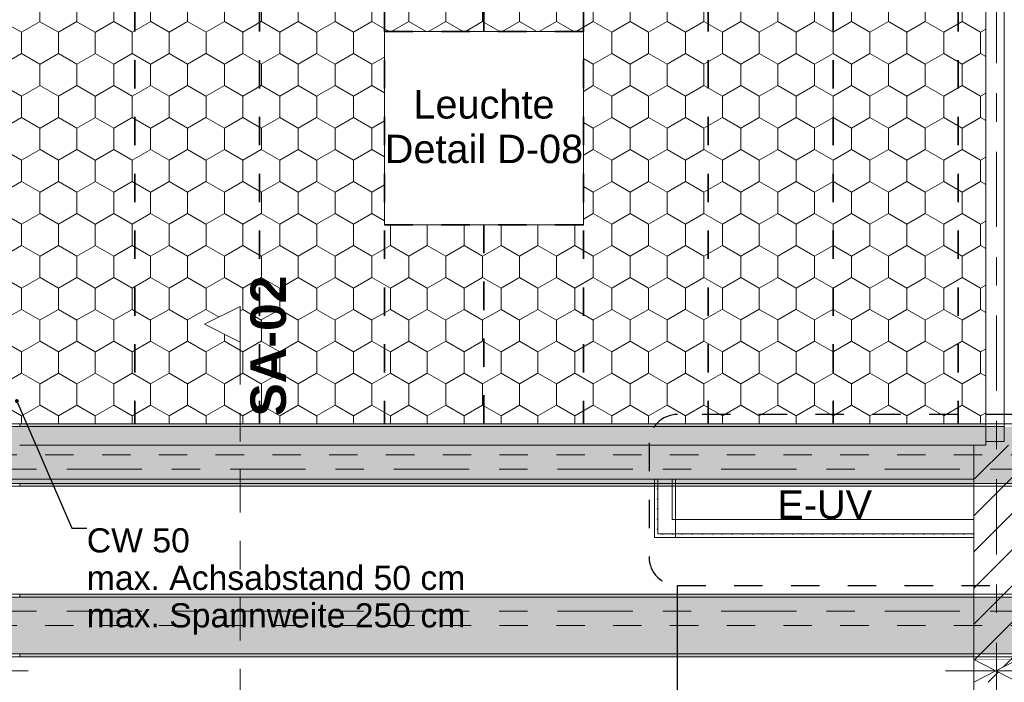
# Model space of a CAD drawing. Header units: metres. Extents: x -3.6 to 84.5, y -11 to 16.8.
# Tile 70 of 256: x 11.5 to 15, y 5.1 to 7.4. Entities that reach past the tile are written whole.
import ezdxf

# ---------------------------------------------------------------- set-up
doc = ezdxf.new("R2010")
doc.units = ezdxf.units.M
doc.header["$MEASUREMENT"] = 0
for name, pattern in [('Achse', [0.2, 0.1, -0.05, 0, -0.05]), ('Punktlinie eng', [0.0375, 0.0125, -0.025]), ('Punktlinie weit', [0.06, 0.01, -0.05]), ('Schnittlinie', [0.3, 0.15, -0.075, 0, -0.075]), ('Strichlinie doppelt', [0.546806, 0.264583, -0.105833, 0.070556, -0.105833]), ('Wipeout_Contour', [1, 0, -1])]:
    doc.linetypes.add(name, pattern=pattern)
for name, color, linetype in [('154 - Bemaßung_ Beschriftung.Ausbau - Deckenspiegel', 7, 'Continuous'), ('203 - Marker.Schnitt - Ausbaudetail SA', 7, 'Continuous'), ('208 - Marker.Detail', 7, 'Continuous'), ('451 - Universal.Achsen Raster', 7, 'Continuous'), ('605 - Struktur.Wand Innen', 7, 'Continuous'), ('608 - Struktur.Träger', 7, 'Continuous'), ('Abbruch_605 - Struktur.Wand Innen', 7, 'Continuous'), ('Neubau_154 - Bemaßung_ Beschriftung.Ausbau - Deckenspiegel', 7, 'Continuous'), ('Neubau_605 - Struktur.Wand Innen', 7, 'Continuous'), ('Neubau_606 - Struktur.Wand Innen Ausbau', 7, 'Continuous'), ('Neubau_651 - Abdeckung.Decke abgehängt_ bekleidet', 7, 'Continuous'), ('Neubau_653 - Abdeckung.TB Verkofferung', 7, 'Continuous'), ('Neubau_804 - HKLSE.Elektrik', 7, 'Continuous')]:
    doc.layers.add(name, color=color, linetype=linetype)
doc.styles.add('ERSTELLTER_STIL_1', font='txt')
doc.styles.add('ERSTELLTER_STIL_2', font='txt')
doc.linetypes.add('Abbruch 1', pattern='A,0,[1,2022.0244.A_L5A-PL04.05_iB_Deckenspiegel 3.OG1.Shx,S=0.001984,R=0,X=0,Y=0],-0.25,0', length=0.25)
doc.dimstyles.new('ERSTELLTER_STIL__5', dxfattribs={"dimtxt": 0.18, "dimasz": 0.02736, "dimexe": 0.18, "dimexo": 0.0625, "dimgap": 0, "dimtad": 0, "dimtih": 1, "dimtoh": 1, "dimdec": 4, "dimzin": 0, "dimdsep": 46, "dimcen": 0.09, "dimadec": 0, "dimazin": 0, "dimtfac": 1, "dimtdec": 4, "dimtmove": 0, "dimatfit": 3, "dimldrblk": 'ARROWHEAD_11', "dimfxl": 1, "dimtolj": 1, "dimtzin": 0, "dimarcsym": 0})
pattern_1 = [(45, (0, 0), (-0.0636396, 0.0636396), [])]
pattern_2 = [(45, (0, 0), (-0.01767767, 0.01767767), [0, -0.025])]
pattern_3 = [(45, (0, 0), (-0.08485281, 0.08485281), []), (45, (-0.04243, 0.04243), (-0.08485281, 0.08485281), [0.09, -0.03])]

# ---------------------------------------------------------------- blocks, each defined once
blk = doc.blocks.new('ARROWHEAD_11')
at = {"color": 0, "linetype": 'Continuous', "lineweight": 0}
blk.add_line((0, 0), (-1, 0), dxfattribs=at)
at = {"color": 0, "linetype": 'Continuous', "lineweight": 0, "const_width": 0.25, "flags": 128}
blk.add_lwpolyline([(-0.125, 0, 1), (0.125, 0, 1)], format="xyb", close=True, dxfattribs=at)

msp = doc.modelspace()

# ---------------------------------------------------------------- hatches: boundary and pattern name
at = {"layer": '608 - Struktur.Träger', "linetype": 'Continuous', "lineweight": 0, "true_color": 0x000000}
h = msp.add_hatch(dxfattribs=at)
h.set_pattern_fill('Gips_0001', color=18, style=0, pattern_type=2)
h.set_pattern_definition(pattern_2)
h.paths.add_polyline_path([(11.49, 6.01), (11.49, 6), (14.8925, 6), (14.8925, 6.01)])
at = {"layer": 'Abbruch_605 - Struktur.Wand Innen', "linetype": 'Continuous', "lineweight": 0, "true_color": 0x000000}
h = msp.add_hatch(dxfattribs=at)
h.set_pattern_fill('MW_Ziegel_0001', color=18, style=0, pattern_type=2)
h.set_pattern_definition(pattern_1)
h.paths.add_polyline_path([(14.85, 5.18), (14.9275, 5.14), (15.005, 5.18)])
h = msp.add_hatch(dxfattribs=at)
h.set_pattern_fill('MW_Ziegel_0001', color=18, style=0, pattern_type=2)
h.set_pattern_definition(pattern_1)
h.paths.add_polyline_path([(14.85, 5.1), (15.005, 5.1), (14.9275, 5.14)])
at = {"layer": 'Neubau_606 - Struktur.Wand Innen Ausbau', "linetype": 'Continuous', "lineweight": 0, "true_color": 0x000000}
h = msp.add_hatch(dxfattribs=at)
h.set_pattern_fill('Gips_0001', color=18, style=0, pattern_type=2)
h.set_pattern_definition(pattern_2)
h.paths.add_polyline_path([(13.725, 5.6225), (13.725, 5.61), (13.7375, 5.6225)])
h = msp.add_hatch(dxfattribs=at)
h.set_pattern_fill('Gips_0001', color=18, style=0, pattern_type=2)
h.set_pattern_definition(pattern_2)
h.paths.add_polyline_path([(13.725, 5.61), (13.7375, 5.61), (13.7375, 5.6225)])
at = {"layer": 'Neubau_651 - Abdeckung.Decke abgehängt_ bekleidet', "linetype": 'Continuous', "lineweight": 13, "true_color": 0xffbfbf}
h = msp.add_hatch(dxfattribs=at)
h.set_pattern_fill('sechseckig_0001', color=254, style=0, pattern_type=2)
h.set_pattern_definition([(90, (0, 0), (-0.12990375, 0), [0.075, -0.15]), (90, (-0.06495, 0.1125), (-0.12990375, 0), [0.075, -0.15]), (150, (5e-18, 0.075), (0.0649519, 0.1124999), [0.075, -0.15]), (150, (-0.1299, 0.075), (0.0649519, 0.1124999), [0.075, -0.15]), (210, (0, 0), (-0.0649519, 0.1124999), [0.075, -0.15]), (210, (-0.1299, 8e-18), (-0.0649519, 0.1124999), [0.075, -0.15])])
h.paths.add_polyline_path([(14.8925, 8.09), (11.3575, 8.09), (11.3575, 6.01), (14.8925, 6.01)])
h.paths.add_polyline_path([(12.775, 7.39), (13.475, 7.39), (13.475, 6.71), (12.775, 6.71)], flags=0)

# ---------------------------------------------------------------- linework, layer by layer
at = {"layer": '208 - Marker.Detail', "color": 30, "linetype": 'Punktlinie eng', "lineweight": 25, "true_color": 0xff6e00}
msp.add_line((14.9929, 6.0425), (13.8064, 6.0425), dxfattribs=at)
at = {"layer": '208 - Marker.Detail', "color": 30, "linetype": 'Continuous', "lineweight": 25, "true_color": 0xff6e00}
msp.add_line((13.8064, 4.2282), (13.8064, 5.441), dxfattribs=at)
at = {"layer": '208 - Marker.Detail', "color": 30, "linetype": 'Punktlinie eng', "lineweight": 25, "true_color": 0xff6e00}
msp.add_arc((13.8064, 5.541), 0.1, 180, 270, dxfattribs=at)
at = {"layer": '608 - Struktur.Träger', "color": 7, "linetype": 'Continuous', "lineweight": 13}
for p, q in [((0.38, 6.01), (61.88, 6.01)), ((11.49, 6), (11.17, 6)), ((14.8925, 6), (11.49, 6)), ((14.9575, 6), (14.8925, 6)), ((11.49, 5.4), (11.17, 5.4))]:
    msp.add_line(p, q, dxfattribs=at)
at = {"layer": '608 - Struktur.Träger', "color": 7, "linetype": 'Continuous', "lineweight": 5}
for p, q in [((11.49, 6.01), (11.49, 6)), ((14.8925, 6.01), (11.49, 6.01)), ((14.8925, 6.01), (14.8925, 6)), ((11.49, 5.41), (11.49, 5.4)), ((11.49, 5.2), (11.49, 5.19))]:
    msp.add_line(p, q, dxfattribs=at)
at = {"layer": 'Abbruch_605 - Struktur.Wand Innen', "color": 7, "linetype": 'Abbruch 1', "lineweight": 18}
msp.add_line((15.005, 5.18), (14.85, 5.18), dxfattribs=at)
at = {"layer": 'Abbruch_605 - Struktur.Wand Innen', "color": 160, "linetype": 'Abbruch 1', "lineweight": 5, "true_color": 0x3232ff}
for p, q in [((11.17, 5.14), (11.52, 5.14)), ((11.17, 5.14), (11.52, 5.14)), ((14.75, 5.14), (15.105, 5.14)), ((14.75, 5.14), (15.105, 5.14))]:
    msp.add_line(p, q, dxfattribs=at)
at = {"layer": 'Abbruch_605 - Struktur.Wand Innen', "color": 7, "linetype": 'Abbruch 1', "lineweight": 18, "flags": 128}
msp.add_lwpolyline([(14.85, 5.18), (14.85, 5.1)], dxfattribs=at)
at = {"layer": 'Neubau_605 - Struktur.Wand Innen', "color": 1, "linetype": 'Continuous', "lineweight": 9}
for p, q in [((14.85, 5.1), (15.005, 5.18)), ((14.85, 5.18), (15.005, 5.1))]:
    msp.add_line(p, q, dxfattribs=at)
at = {"layer": 'Neubau_606 - Struktur.Wand Innen Ausbau', "color": 1, "linetype": 'Continuous', "lineweight": 5}
for p, q in [((13.7375, 5.6725), (13.7375, 5.6225)), ((13.7375, 5.6725), (13.7375, 5.6225)), ((13.7375, 5.6225), (13.7875, 5.6225))]:
    msp.add_line(p, q, dxfattribs=at)
at = {"layer": 'Neubau_606 - Struktur.Wand Innen Ausbau', "color": 1, "linetype": 'Continuous', "lineweight": 5, "flags": 128}
msp.add_lwpolyline([(13.725, 5.61), (13.725, 5.6225)], dxfattribs=at)
at = {"layer": 'Neubau_651 - Abdeckung.Decke abgehängt_ bekleidet', "color": 1, "linetype": 'Achse', "lineweight": 35}
for p, q in [((11.895, 8.09), (11.895, 6.01)), ((12.335, 8.09), (12.335, 6.01)), ((12.775, 8.09), (12.775, 6.01)), ((13.125, 8.09), (13.125, 7.39)), ((13.475, 8.09), (13.475, 6.01)), ((13.915, 8.09), (13.915, 6.01)), ((14.355, 8.09), (14.355, 6.01)), ((14.795, 8.09), (14.795, 6.01)), ((12.775, 7.39), (13.475, 7.39)), ((12.775, 6.71), (13.475, 6.71)), ((13.125, 6.71), (13.125, 6.01))]:
    msp.add_line(p, q, dxfattribs=at)
at = {"layer": 'Neubau_651 - Abdeckung.Decke abgehängt_ bekleidet', "color": 1, "linetype": 'Punktlinie weit', "lineweight": 13, "flags": 128}
for points in [[(14.8925, 8.09), (11.3575, 8.09), (11.3575, 6.01), (14.8925, 6.01)], [(12.775, 7.39), (13.475, 7.39), (13.475, 6.71), (12.775, 6.71)]]:
    msp.add_lwpolyline(points, close=True, dxfattribs=at)
at = {"layer": 'Neubau_653 - Abdeckung.TB Verkofferung', "color": 1, "linetype": 'Continuous', "lineweight": 9}
for p in [(11.42, 5.815), (14.85, 5.0505)]:
    msp.add_line(p, (14.85, 5.815), dxfattribs=at)
at = {"layer": 'Neubau_653 - Abdeckung.TB Verkofferung', "color": 1, "linetype": 'Continuous', "lineweight": 5}
msp.add_line((14.85, 5.19), (11.42, 5.19), dxfattribs=at)
at = {"layer": 'Neubau_653 - Abdeckung.TB Verkofferung', "color": 1, "linetype": 'Continuous', "lineweight": 5, "flags": 128}
msp.add_lwpolyline([(14.85, 5.19), (14.85, 5.09), (14.85, 5.063), (14.85, 5.0505)], dxfattribs=at)
at = {"layer": 'Neubau_804 - HKLSE.Elektrik', "color": 1, "linetype": 'Continuous', "lineweight": 13, "flags": 128}
msp.add_lwpolyline([(12.775, 6.71), (13.475, 6.71), (13.475, 7.39), (12.775, 7.39)], close=True, dxfattribs=at)

# ---------------------------------------------------------------- texts
at = {"layer": '154 - Bemaßung_ Beschriftung.Ausbau - Deckenspiegel', "color": 7, "linetype": 'Continuous', "lineweight": 9, "insert": (13.125, 7.0549), "char_height": 0.1, "attachment_point": 5, "line_spacing_factor": 0.940294, "style": 'ERSTELLTER_STIL_2'}
msp.add_mtext('\\A1;{\\pqc;\\fArial|b0|i0|c0|p38;Leuchte\\P\\pqc;\\fArial|b0|i0|c0|p38;Detail\\fArial|b0|i0|c0|p38; \\fArial|b0|i0|c0|p38;D-08}', dxfattribs=at)
at = {"layer": '203 - Marker.Schnitt - Ausbaudetail SA', "color": 7, "lineweight": 13, "insert": (12.4295, 6.0359), "char_height": 0.125, "attachment_point": 7, "rotation": 90, "style": 'ERSTELLTER_STIL_1'}
msp.add_mtext('\\A1;{\\pql;\\pt0;\\fArial|b1|i0|c0|p38;SA-02}', dxfattribs=at)
at = {"layer": 'Neubau_154 - Bemaßung_ Beschriftung.Ausbau - Deckenspiegel', "color": 1, "linetype": 'Continuous', "lineweight": 13, "insert": (11.7264, 5.642), "char_height": 0.085, "attachment_point": 1, "line_spacing_factor": 0.930912, "style": 'ERSTELLTER_STIL_2'}
msp.add_mtext('\\A1;{\\pql;\\fArial|b0|i0|c0|p38;CW 50\\P\\pql;\\fArial|b0|i0|c0|p38;max. Achsabstand 50 cm\\P\\pql;\\fArial|b0|i0|c0|p38;max. Spannweite 250 \\fArial|b0|i0|c0|p38;c\\fArial|b0|i0|c0|p38;m }', dxfattribs=at)
at = {"layer": 'Neubau_804 - HKLSE.Elektrik', "color": 1, "linetype": 'Continuous', "lineweight": 13, "insert": (14.325, 5.7243), "char_height": 0.1, "attachment_point": 5, "style": 'ERSTELLTER_STIL_2'}
msp.add_mtext('\\A1;{\\pqc;\\fArial|b0|i0|c0|p38;E-UV}', dxfattribs=at)

# ---------------------------------------------------------------- next in the draw order: wipeouts: each hides what was drawn before it
at = {"color": 254, "linetype": 'Wipeout_Contour', "lineweight": 0, "ltscale": 57.694392}
msp.add_wipeout([(11.49, 5.815), (14.85, 5.815), (14.85, 5.935), (11.49, 5.935)], dxfattribs=at).dxf.layer = '605 - Struktur.Wand Innen'

# ---------------------------------------------------------------- next in the draw order: hatches: boundary and pattern name
at = {"layer": 'Neubau_606 - Struktur.Wand Innen Ausbau', "linetype": 'Continuous', "lineweight": 0, "true_color": 0x000000}
h = msp.add_hatch(dxfattribs=at)
h.set_pattern_fill('Gips_0001', color=18, style=0, pattern_type=2)
h.set_pattern_definition(pattern_2)
h.paths.add_polyline_path([(13.7375, 5.6225), (13.7375, 5.815), (13.725, 5.815), (13.725, 5.6225)])

# ---------------------------------------------------------------- next in the draw order: linework, layer by layer
at = {"layer": '203 - Marker.Schnitt - Ausbaudetail SA', "color": 7, "linetype": 'Schnittlinie', "lineweight": 13}
msp.add_line((12.2663, 6.2975), (12.2663, 4.763), dxfattribs=at)
at = {"layer": '208 - Marker.Detail', "color": 30, "linetype": 'Punktlinie eng', "lineweight": 25, "true_color": 0xff6e00}
msp.add_line((13.7064, 5.9425), (13.7064, 5.541), dxfattribs=at)
msp.add_arc((13.8064, 5.9425), 0.1, 90, 180, dxfattribs=at)
at = {"layer": '605 - Struktur.Wand Innen', "color": 7, "linetype": 'Continuous', "lineweight": 18}
msp.add_line((14.85, 5.935), (14.85, 5.815), dxfattribs=at)
at = {"layer": '605 - Struktur.Wand Innen', "color": 7, "linetype": 'Continuous', "lineweight": 13, "flags": 128}
for points in [[(14.8925, 5.935), (11.49, 5.935)], [(11.49, 5.815), (14.85, 5.815)]]:
    msp.add_lwpolyline(points, dxfattribs=at)
at = {"layer": '608 - Struktur.Träger', "color": 7, "linetype": 'Continuous', "lineweight": 5}
msp.add_line((11.49, 5.8), (11.49, 5.79), dxfattribs=at)
at = {"layer": 'Neubau_606 - Struktur.Wand Innen Ausbau', "color": 1, "linetype": 'Continuous', "lineweight": 5}
msp.add_line((13.7375, 5.815), (13.7375, 5.6725), dxfattribs=at)
at = {"layer": 'Neubau_606 - Struktur.Wand Innen Ausbau', "color": 1, "linetype": 'Continuous', "lineweight": 5, "flags": 128}
for points in [[(13.725, 5.815), (13.7375, 5.815)], [(13.725, 5.815), (13.725, 5.6225)], [(13.7375, 5.815), (13.7875, 5.815)], [(13.7875, 5.6725), (13.7875, 5.815)]]:
    msp.add_lwpolyline(points, dxfattribs=at)
at = {"layer": 'Neubau_804 - HKLSE.Elektrik', "color": 1, "linetype": 'Continuous', "lineweight": 9, "flags": 128}
msp.add_lwpolyline([(13.8, 5.61), (13.8, 5.815)], dxfattribs=at)

# ---------------------------------------------------------------- next in the draw order: leaders
at = {"layer": 'Neubau_154 - Bemaßung_ Beschriftung.Ausbau - Deckenspiegel', "color": 1, "linetype": 'Continuous', "lineweight": 13, "annotation_type": 0, "has_hookline": 1, "hookline_direction": 0, "text_width": 1.3167}
msp.add_leader([(11.48, 6.0899), (11.6736, 5.642), (11.7264, 5.642)], dimstyle='ERSTELLTER_STIL__5', dxfattribs=at)

# ---------------------------------------------------------------- next in the draw order: wipeouts: each hides what was drawn before it
at = {"color": 254, "linetype": 'Wipeout_Contour', "lineweight": 0, "ltscale": 40.912325}
msp.add_wipeout([(12.2663, 6.4225), (12.1413, 6.36), (12.2663, 6.2975)], dxfattribs=at).dxf.layer = '203 - Marker.Schnitt - Ausbaudetail SA'
at = {"color": 254, "linetype": 'Wipeout_Contour', "lineweight": 0, "ltscale": 64.19384}
msp.add_wipeout([(14.85, 5.815), (15.005, 5.815), (15.005, 5.935), (14.85, 5.935)], dxfattribs=at).dxf.layer = '605 - Struktur.Wand Innen'

# ---------------------------------------------------------------- next in the draw order: hatches: boundary and pattern name
at = {"layer": '605 - Struktur.Wand Innen', "linetype": 'Continuous', "lineweight": 0, "true_color": 0x000000}
h = msp.add_hatch(dxfattribs=at)
h.set_pattern_fill('MW_Ziegel_0001', color=18, style=0, pattern_type=2)
h.set_pattern_definition(pattern_1)
h.paths.add_polyline_path([(14.85, 5.815), (15.005, 5.815), (15.005, 5.935), (14.85, 5.935)])

# ---------------------------------------------------------------- next in the draw order: linework, layer by layer
at = {"layer": '203 - Marker.Schnitt - Ausbaudetail SA', "color": 7, "linetype": 'Continuous', "lineweight": 13, "flags": 128}
msp.add_lwpolyline([(12.2663, 6.4225), (12.2663, 6.2975), (12.1413, 6.36)], close=True, dxfattribs=at)
at = {"layer": '451 - Universal.Achsen Raster', "color": 160, "linetype": 'Strichlinie doppelt', "lineweight": 9, "true_color": 0x3232ff}
msp.add_line((64.935, 5.85), (-3.175, 5.85), dxfattribs=at)
at = {"layer": '605 - Struktur.Wand Innen', "color": 7, "linetype": 'Continuous', "lineweight": 13}
msp.add_line((14.8925, 5.935), (14.85, 5.935), dxfattribs=at)
at = {"layer": '608 - Struktur.Träger', "color": 7, "linetype": 'Achse', "lineweight": 9}
msp.add_line((0.38, 5.9), (61.88, 5.9), dxfattribs=at)

# ---------------------------------------------------------------- next in the draw order: wipeouts: each hides what was drawn before it
at = {"color": 254, "linetype": 'Wipeout_Contour', "lineweight": 0, "ltscale": 64.285648}
msp.add_wipeout([(14.8925, 5.935), (14.9575, 5.935), (14.9575, 5.9475), (14.8925, 5.9475)], dxfattribs=at).dxf.layer = '605 - Struktur.Wand Innen'
at = {"color": 254, "linetype": 'Wipeout_Contour', "lineweight": 0, "ltscale": 63.657144}
msp.add_wipeout([(15.005, 5.815), (14.85, 5.815), (14.85, 5.18), (15.005, 5.18)], dxfattribs=at).dxf.layer = '605 - Struktur.Wand Innen'

# ---------------------------------------------------------------- next in the draw order: hatches: boundary and pattern name
at = {"layer": '605 - Struktur.Wand Innen', "linetype": 'Continuous', "lineweight": 0, "true_color": 0x000000}
h = msp.add_hatch(dxfattribs=at)
h.set_pattern_fill('MW_Ziegel_0001', color=18, style=0, pattern_type=2)
h.set_pattern_definition(pattern_1)
h.paths.add_polyline_path([(14.8925, 5.935), (14.9575, 5.935), (14.9575, 5.9475), (14.8925, 5.9475)])
h = msp.add_hatch(dxfattribs=at)
h.set_pattern_fill('MW_Ziegel_0001', color=18, style=0, pattern_type=2)
h.set_pattern_definition(pattern_1)
h.paths.add_polyline_path([(15.005, 5.815), (14.85, 5.815), (14.85, 5.18), (15.005, 5.18)])
at = {"layer": '608 - Struktur.Träger', "linetype": 'Continuous', "lineweight": 0, "true_color": 0x000000}
h = msp.add_hatch(dxfattribs=at)
h.set_pattern_fill('Beton__Stahlbeton_0001', color=18, style=0, pattern_type=2)
h.set_pattern_definition(pattern_3)
h.paths.add_polyline_path([(0.69, 6), (0.38, 6), (0.38, 5.8), (0.69, 5.8), (4.025, 5.8), (4.21, 5.8), (7.57, 5.8), (7.89, 5.8), (11.17, 5.8), (11.49, 5.8), (14.85, 5.8), (15.005, 5.8), (18.37, 5.8), (18.69, 5.8), (22.03, 5.8), (22.19, 5.8), (25.57, 5.8), (25.89, 5.8), (32.77, 5.8), (33.09, 5.8), (36.455, 5.8), (36.605, 5.8), (39.97, 5.8), (40.29, 5.8), (47.17, 5.8), (47.49, 5.8), (50.86, 5.8), (51.005, 5.8), (54.37, 5.8), (54.69, 5.8), (58.065, 5.8), (58.205, 5.8), (61.57, 5.8), (61.88, 5.8), (61.88, 6), (61.57, 6), (54.69, 6), (54.37, 6), (51, 6), (50.935, 6), (47.49, 6), (47.17, 6), (40.29, 6), (39.97, 6), (33.09, 6), (32.77, 6), (25.89, 6), (25.57, 6), (18.69, 6), (18.37, 6), (14.9575, 6), (14.8925, 6), (11.49, 6), (11.17, 6), (7.89, 6), (7.57, 6)])
h = msp.add_hatch(dxfattribs=at)
h.set_pattern_fill('Gips_0001', color=18, style=0, pattern_type=2)
h.set_pattern_definition(pattern_2)
h.paths.add_polyline_path([(11.49, 5.79), (14.85, 5.79), (14.85, 5.8), (11.49, 5.8)])
h = msp.add_hatch(dxfattribs=at)
h.set_pattern_fill('Gips_0001', color=18, style=0, pattern_type=2)
h.set_pattern_definition(pattern_2)
h.paths.add_polyline_path([(11.49, 5.4), (14.85, 5.4), (14.85, 5.41), (11.49, 5.41)])
h = msp.add_hatch(dxfattribs=at)
h.set_pattern_fill('Beton__Stahlbeton_0001', color=18, style=0, pattern_type=2)
h.set_pattern_definition(pattern_3)
h.paths.add_polyline_path([(0.69, 5.4), (0.38, 5.4), (0.38, 5.2), (0.69, 5.2), (4.025, 5.2), (4.21, 5.2), (7.57, 5.2), (7.89, 5.2), (11.17, 5.2), (11.49, 5.2), (14.85, 5.2), (15.005, 5.2), (18.37, 5.2), (18.69, 5.2), (22.03, 5.2), (22.19, 5.2), (25.57, 5.2), (25.89, 5.2), (29.26, 5.2), (29.41, 5.2), (32.77, 5.2), (33.09, 5.2), (36.455, 5.2), (36.605, 5.2), (39.97, 5.2), (40.29, 5.2), (47.17, 5.2), (47.49, 5.2), (50.86, 5.2), (51.005, 5.2), (54.37, 5.2), (54.69, 5.2), (58.065, 5.2), (58.205, 5.2), (61.57, 5.2), (61.88, 5.2), (61.88, 5.4), (61.57, 5.4), (58.205, 5.4), (58.065, 5.4), (54.69, 5.4), (54.37, 5.4), (51.005, 5.4), (50.86, 5.4), (47.49, 5.4), (47.17, 5.4), (40.29, 5.4), (39.97, 5.4), (36.605, 5.4), (36.455, 5.4), (33.09, 5.4), (32.77, 5.4), (29.41, 5.4), (29.26, 5.4), (25.89, 5.4), (25.57, 5.4), (22.19, 5.4), (22.03, 5.4), (18.69, 5.4), (18.37, 5.4), (15.005, 5.4), (14.85, 5.4), (11.49, 5.4), (11.17, 5.4), (7.89, 5.4), (7.57, 5.4), (4.21, 5.4), (4.025, 5.4)])
h = msp.add_hatch(dxfattribs=at)
h.set_pattern_fill('Gips_0001', color=18, style=0, pattern_type=2)
h.set_pattern_definition(pattern_2)
h.paths.add_polyline_path([(14.85, 5.2), (11.49, 5.2), (11.49, 5.19), (14.85, 5.19)])
at = {"layer": 'Neubau_606 - Struktur.Wand Innen Ausbau', "linetype": 'Continuous', "lineweight": 0, "true_color": 0x000000}
h = msp.add_hatch(dxfattribs=at)
h.set_pattern_fill('Gips_0001', color=18, style=0, pattern_type=2)
h.set_pattern_definition(pattern_2)
h.paths.add_polyline_path([(13.7375, 5.6225), (13.7375, 5.61), (14.85, 5.61), (14.85, 5.6225)])

# ---------------------------------------------------------------- next in the draw order: linework, layer by layer
at = {"layer": '208 - Marker.Detail', "color": 30, "linetype": 'Punktlinie eng', "lineweight": 25, "true_color": 0xff6e00}
msp.add_line((13.8064, 5.441), (14.9929, 5.441), dxfattribs=at)
at = {"layer": '451 - Universal.Achsen Raster', "color": 160, "linetype": 'Strichlinie doppelt', "lineweight": 9, "true_color": 0x3232ff}
for p, q in [((14.93, -10.585), (14.93, 16.355)), ((64.935, 5.35), (-3.175, 5.35))]:
    msp.add_line(p, q, dxfattribs=at)
at = {"layer": '605 - Struktur.Wand Innen', "color": 7, "linetype": 'Continuous', "lineweight": 13}
for p, q in [((14.8925, 8.0775), (14.8925, 5.9475)), ((14.9575, 5.9475), (14.9575, 8.0775))]:
    msp.add_line(p, q, dxfattribs=at)
at = {"layer": '605 - Struktur.Wand Innen', "color": 7, "linetype": 'Continuous', "lineweight": 18}
for p, q in [((14.85, 5.935), (14.85, 5.815)), ((14.8925, 5.9475), (14.9575, 5.9475))]:
    msp.add_line(p, q, dxfattribs=at)
at = {"layer": '605 - Struktur.Wand Innen', "color": 7, "linetype": 'Continuous', "lineweight": 18, "flags": 128}
for points in [[(14.8925, 5.9475), (14.8925, 5.935)], [(14.85, 5.815), (14.85, 5.18)]]:
    msp.add_lwpolyline(points, dxfattribs=at)
at = {"layer": '608 - Struktur.Träger', "color": 7, "linetype": 'Continuous', "lineweight": 5}
for p, q in [((14.85, 5.8), (14.85, 5.79)), ((14.85, 5.79), (11.49, 5.79)), ((14.85, 5.41), (11.49, 5.41)), ((14.85, 5.41), (14.85, 5.4)), ((14.85, 5.19), (11.49, 5.19)), ((14.85, 5.2), (14.85, 5.19))]:
    msp.add_line(p, q, dxfattribs=at)
at = {"layer": '608 - Struktur.Träger', "color": 7, "linetype": 'Continuous', "lineweight": 13}
for p, q in [((0.38, 5.79), (61.88, 5.79)), ((0.38, 5.41), (61.88, 5.41)), ((14.85, 5.4), (11.49, 5.4)), ((15.005, 5.4), (14.85, 5.4)), ((0.38, 5.19), (61.88, 5.19))]:
    msp.add_line(p, q, dxfattribs=at)
at = {"layer": '608 - Struktur.Träger', "color": 7, "linetype": 'Achse', "lineweight": 9}
msp.add_line((0.38, 5.3), (61.88, 5.3), dxfattribs=at)
at = {"layer": '608 - Struktur.Träger', "color": 7, "linetype": 'Continuous', "lineweight": 13, "flags": 128}
for points in [[(15.005, 5.8), (14.85, 5.8), (11.49, 5.8), (11.17, 5.8), (7.89, 5.8), (7.57, 5.8), (4.21, 5.8), (4.025, 5.8), (0.69, 5.8), (0.38, 5.8)], [(15.005, 5.2), (14.85, 5.2), (11.49, 5.2), (11.17, 5.2), (7.89, 5.2), (7.57, 5.2), (4.21, 5.2), (4.025, 5.2), (0.69, 5.2), (0.38, 5.2)]]:
    msp.add_lwpolyline(points, dxfattribs=at)
at = {"layer": 'Neubau_606 - Struktur.Wand Innen Ausbau', "color": 1, "linetype": 'Continuous', "lineweight": 5}
msp.add_line((13.7875, 5.6225), (14.85, 5.6225), dxfattribs=at)
at = {"layer": 'Neubau_606 - Struktur.Wand Innen Ausbau', "color": 1, "linetype": 'Continuous', "lineweight": 5, "flags": 128}
for points in [[(14.85, 5.6725), (13.7875, 5.6725)], [(14.85, 5.6225), (14.85, 5.6725)], [(14.85, 5.61), (14.85, 5.6225)], [(13.725, 5.61), (14.85, 5.61)]]:
    msp.add_lwpolyline(points, dxfattribs=at)
at = {"layer": 'Neubau_804 - HKLSE.Elektrik', "color": 1, "linetype": 'Continuous', "lineweight": 9, "flags": 128}
for points in [[(14.85, 5.815), (13.8, 5.815)], [(14.85, 5.61), (14.85, 5.815)], [(13.8, 5.61), (14.85, 5.61)]]:
    msp.add_lwpolyline(points, dxfattribs=at)

doc.saveas('drawing.dxf')
